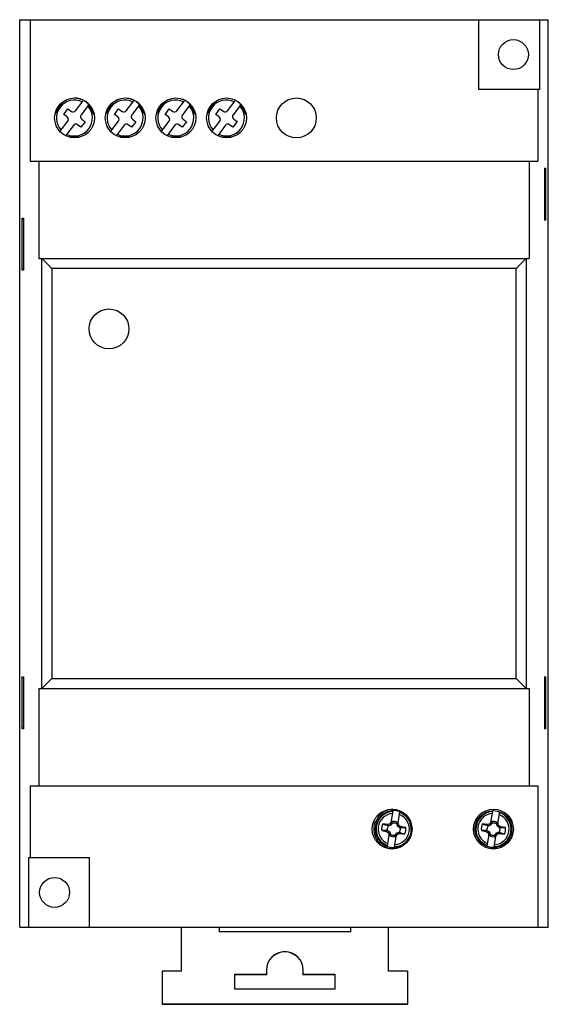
# Model space of a CAD drawing. Header units: millimetres. Extents: x 15.6 to 68.6, y 8.3 to 107.
import ezdxf

# ---------------------------------------------------------------- set-up
doc = ezdxf.new("R2010")
doc.units = ezdxf.units.MM
doc.header["$LTSCALE"] = 7.564581
doc.layers.get('0').update_dxf_attribs({"linetype": 'CONTINUOUS'})

msp = doc.modelspace()

# ---------------------------------------------------------------- linework, layer by layer
at = {"color": 7}
for p, q in [((15.592, 16.028), (15.592, 107.028)), ((15.592, 107.028), (68.592, 107.028)), ((16.64, 107.028), (16.64, 92.828)), ((61.592, 107.028), (61.592, 100.028)), ((67.701, 107.028), (67.701, 100.028)), ((68.592, 16.028), (68.592, 107.028)), ((67.701, 100.028), (61.592, 100.028)), ((67.544, 100.028), (67.544, 92.828)), ((21.194, 97.896), (21.947, 98.898)), ((26.274, 97.897), (27.026, 98.898)), ((31.354, 97.899), (32.105, 98.899)), ((36.434, 97.901), (37.184, 98.899)), ((19.147, 97.556), (19.81, 98.705)), ((19.695, 98.605), (19.166, 97.689)), ((20.014, 97.531), (20.434, 98.091)), ((20.434, 98.091), (20.774, 97.836)), ((22.496, 98.464), (21.754, 97.475)), ((22.352, 98.712), (23.056, 97.493)), ((23.024, 97.649), (22.603, 98.378)), ((24.227, 97.558), (24.889, 98.705)), ((24.775, 98.607), (24.247, 97.691)), ((25.094, 97.533), (25.514, 98.093)), ((25.514, 98.093), (25.854, 97.838)), ((27.576, 98.465), (26.834, 97.477)), ((27.434, 98.711), (28.136, 97.495)), ((28.104, 97.651), (27.693, 98.363)), ((29.308, 97.56), (29.968, 98.704)), ((29.855, 98.608), (29.327, 97.694)), ((30.174, 97.535), (30.594, 98.095)), ((30.594, 98.095), (30.934, 97.839)), ((32.656, 98.467), (31.914, 97.479)), ((32.515, 98.71), (33.216, 97.497)), ((33.184, 97.652), (32.782, 98.348)), ((34.388, 97.562), (35.046, 98.704)), ((34.935, 98.61), (34.407, 97.696)), ((35.254, 97.537), (35.674, 98.096)), ((35.674, 98.096), (36.014, 97.841)), ((37.736, 98.469), (36.994, 97.48)), ((37.597, 98.709), (38.296, 97.498)), ((38.264, 97.654), (37.872, 98.332)), ((19.661, 95.854), (20.413, 96.856)), ((20.353, 97.276), (20.014, 97.531)), ((22.153, 96.8), (21.733, 96.24)), ((21.813, 97.055), (22.153, 96.8)), ((24.74, 95.855), (25.493, 96.858)), ((25.433, 97.278), (25.094, 97.533)), ((27.233, 96.802), (26.813, 96.242)), ((26.893, 97.057), (27.233, 96.802)), ((29.82, 95.856), (30.573, 96.86)), ((30.513, 97.28), (30.174, 97.535)), ((32.313, 96.803), (31.893, 96.244)), ((31.973, 97.059), (32.313, 96.803)), ((34.899, 95.857), (35.653, 96.861)), ((35.593, 97.281), (35.254, 97.537)), ((37.393, 96.805), (36.973, 96.245)), ((37.053, 97.06), (37.393, 96.805)), ((20.973, 96.436), (20.181, 95.381)), ((21.733, 96.24), (21.393, 96.496)), ((26.053, 96.438), (25.261, 95.383)), ((26.813, 96.242), (26.473, 96.497)), ((31.133, 96.439), (30.396, 95.459)), ((31.893, 96.244), (31.553, 96.499)), ((36.213, 96.441), (35.476, 95.459)), ((36.973, 96.245), (36.633, 96.501)), ((20.596, 95.293), (21.583, 95.294)), ((21.472, 95.244), (20.704, 95.243)), ((25.672, 95.295), (26.666, 95.295)), ((26.555, 95.245), (25.781, 95.245)), ((30.748, 95.297), (31.75, 95.297)), ((31.639, 95.247), (30.857, 95.247)), ((35.825, 95.299), (36.834, 95.299)), ((36.723, 95.249), (35.933, 95.249)), ((16.64, 92.828), (67.544, 92.828)), ((17.526, 92.828), (17.526, 83.078)), ((66.658, 92.828), (66.658, 83.078)), ((68.199, 92.128), (68.199, 86.928)), ((68.199, 92.128), (68.33, 92.128)), ((68.342, 92.028), (68.199, 92.028)), ((68.33, 86.928), (68.33, 92.128)), ((68.342, 87.028), (68.342, 92.028)), ((15.842, 82.028), (15.842, 87.028)), ((15.985, 87.028), (15.842, 87.028)), ((15.854, 81.928), (15.854, 87.128)), ((15.854, 87.128), (15.985, 87.128)), ((15.985, 87.128), (15.985, 81.928)), ((68.199, 87.028), (68.342, 87.028)), ((68.33, 86.928), (68.199, 86.928)), ((17.526, 83.078), (66.658, 83.078)), ((17.822, 39.979), (17.822, 83.077)), ((17.822, 83.077), (18.821, 82.078)), ((66.362, 83.077), (65.364, 82.078)), ((66.362, 83.077), (66.362, 39.979)), ((15.842, 82.028), (15.985, 82.028)), ((18.307, 82.592), (18.821, 82.078)), ((18.821, 82.078), (18.821, 40.978)), ((65.364, 82.078), (18.821, 82.078)), ((65.878, 82.592), (65.364, 82.078)), ((65.364, 40.978), (65.364, 82.078)), ((15.985, 81.928), (15.854, 81.928)), ((15.842, 36.028), (15.842, 41.028)), ((15.985, 41.028), (15.842, 41.028)), ((15.854, 35.928), (15.854, 41.128)), ((15.854, 41.128), (15.985, 41.128)), ((15.985, 41.128), (15.985, 35.928)), ((17.822, 39.979), (18.821, 40.978)), ((18.307, 40.464), (18.821, 40.978)), ((18.821, 40.978), (65.364, 40.978)), ((65.878, 40.464), (65.364, 40.978)), ((66.362, 39.979), (65.364, 40.978)), ((68.199, 41.128), (68.33, 41.128)), ((68.199, 41.128), (68.199, 35.928)), ((68.342, 41.028), (68.199, 41.028)), ((68.33, 35.928), (68.33, 41.128)), ((68.342, 36.028), (68.342, 41.028)), ((17.526, 39.978), (17.526, 30.228)), ((17.526, 39.978), (66.658, 39.978)), ((66.658, 39.978), (66.658, 30.228)), ((15.842, 36.028), (15.985, 36.028)), ((15.985, 35.928), (15.854, 35.928)), ((68.199, 36.028), (68.342, 36.028)), ((68.33, 35.928), (68.199, 35.928)), ((16.64, 30.228), (67.544, 30.228)), ((16.64, 30.228), (16.64, 23.028)), ((67.544, 30.228), (67.544, 16.028)), ((52.811, 26.342), (53.026, 27.712)), ((62.811, 26.345), (63.026, 27.715)), ((53.503, 26.233), (53.717, 27.6)), ((63.503, 26.237), (63.717, 27.604)), ((51.888, 25.719), (52.372, 25.634)), ((52.48, 26.324), (51.993, 26.391)), ((52.488, 25.719), (52.372, 25.634)), ((52.478, 25.72), (52.488, 25.719)), ((52.718, 26.388), (52.48, 26.324)), ((52.563, 26.208), (52.553, 26.21)), ((52.851, 26.593), (52.718, 26.388)), ((52.808, 26.265), (52.718, 26.388)), ((52.917, 26.505), (52.811, 26.342)), ((52.938, 26.625), (52.917, 26.505)), ((52.936, 26.479), (52.917, 26.505)), ((52.938, 26.489), (52.936, 26.479)), ((53.426, 26.404), (53.428, 26.414)), ((53.428, 26.414), (53.469, 26.541)), ((53.452, 26.422), (53.469, 26.541)), ((53.503, 26.233), (53.452, 26.422)), ((53.482, 26.159), (53.606, 26.249)), ((53.606, 26.249), (53.542, 26.484)), ((53.812, 26.115), (53.606, 26.249)), ((53.696, 26.03), (53.812, 26.115)), ((53.707, 26.029), (53.696, 26.03)), ((54.297, 26.03), (53.812, 26.115)), ((61.888, 25.722), (62.372, 25.638)), ((62.48, 26.327), (61.993, 26.395)), ((62.488, 25.722), (62.372, 25.638)), ((62.478, 25.724), (62.488, 25.722)), ((62.718, 26.391), (62.48, 26.327)), ((62.563, 26.212), (62.553, 26.213)), ((62.851, 26.596), (62.718, 26.391)), ((62.808, 26.268), (62.718, 26.391)), ((62.917, 26.509), (62.811, 26.345)), ((62.938, 26.628), (62.917, 26.509)), ((62.936, 26.482), (62.917, 26.509)), ((62.938, 26.492), (62.936, 26.482)), ((63.426, 26.407), (63.428, 26.417)), ((63.428, 26.417), (63.469, 26.545)), ((63.452, 26.425), (63.469, 26.545)), ((63.503, 26.237), (63.452, 26.425)), ((63.482, 26.162), (63.606, 26.252)), ((63.606, 26.252), (63.542, 26.487)), ((63.812, 26.118), (63.606, 26.252)), ((63.696, 26.034), (63.812, 26.118)), ((63.707, 26.032), (63.696, 26.034)), ((64.297, 26.034), (63.812, 26.118)), ((52.372, 25.634), (52.579, 25.5)), ((52.467, 24.149), (52.682, 25.516)), ((52.702, 25.59), (52.579, 25.5)), ((52.579, 25.5), (52.642, 25.265)), ((52.682, 25.516), (52.732, 25.328)), ((52.757, 25.335), (52.716, 25.208)), ((52.732, 25.328), (52.716, 25.208)), ((52.759, 25.345), (52.757, 25.335)), ((53.158, 24.038), (53.373, 25.407)), ((53.247, 25.26), (53.248, 25.27)), ((53.247, 25.125), (53.267, 25.244)), ((53.248, 25.27), (53.267, 25.244)), ((53.267, 25.244), (53.373, 25.407)), ((53.334, 25.157), (53.466, 25.361)), ((53.376, 25.485), (53.466, 25.361)), ((53.466, 25.361), (53.704, 25.425)), ((53.62, 25.541), (53.704, 25.425)), ((53.62, 25.541), (53.63, 25.54)), ((53.704, 25.425), (54.191, 25.358)), ((62.372, 25.638), (62.579, 25.504)), ((62.467, 24.152), (62.682, 25.519)), ((62.702, 25.594), (62.579, 25.504)), ((62.579, 25.504), (62.642, 25.268)), ((62.682, 25.519), (62.732, 25.331)), ((62.757, 25.339), (62.716, 25.211)), ((62.732, 25.331), (62.716, 25.211)), ((62.759, 25.349), (62.757, 25.339)), ((63.158, 24.041), (63.373, 25.411)), ((63.247, 25.264), (63.248, 25.274)), ((63.247, 25.128), (63.267, 25.247)), ((63.248, 25.274), (63.267, 25.247)), ((63.267, 25.247), (63.373, 25.411)), ((63.334, 25.16), (63.466, 25.365)), ((63.376, 25.488), (63.466, 25.365)), ((63.466, 25.365), (63.704, 25.429)), ((63.62, 25.545), (63.704, 25.429)), ((63.62, 25.545), (63.63, 25.543)), ((63.704, 25.429), (64.191, 25.361)), ((16.483, 23.028), (22.592, 23.028)), ((16.483, 23.028), (16.483, 16.028)), ((22.592, 16.028), (22.592, 23.028)), ((15.592, 16.028), (68.592, 16.028)), ((31.777, 16.028), (31.777, 11.639)), ((35.577, 16.028), (35.577, 15.589)), ((48.777, 15.589), (48.777, 16.028)), ((52.577, 11.639), (52.577, 16.028)), ((48.777, 15.589), (35.577, 15.589)), ((31.777, 11.639), (29.877, 11.639)), ((29.877, 11.639), (29.877, 8.309)), ((37.179, 11.339), (40.371, 11.339)), ((37.179, 9.839), (37.179, 11.339)), ((37.179, 11.309), (40.371, 11.309)), ((40.327, 11.744), (40.327, 11.739)), ((40.371, 11.309), (40.371, 11.339)), ((43.983, 11.339), (47.175, 11.339)), ((43.983, 11.339), (43.983, 11.309)), ((43.983, 11.309), (47.175, 11.309)), ((44.027, 11.734), (44.027, 11.739)), ((47.175, 11.339), (47.175, 9.839)), ((54.477, 11.639), (52.577, 11.639)), ((54.477, 11.639), (54.477, 8.309)), ((47.175, 9.839), (37.179, 9.839)), ((29.877, 8.339), (54.477, 8.339)), ((54.477, 8.309), (29.877, 8.309))]:
    msp.add_line(p, q, dxfattribs=at)
for centre, radius in [((65.092, 103.528), 1.5), ((21.092, 97.178), 2), ((26.172, 97.178), 2), ((31.252, 97.178), 2), ((36.332, 97.178), 2), ((43.332, 97.178), 2), ((24.542, 76.028), 2), ((52.932, 25.878), 2), ((63.092, 25.878), 2), ((63.092, 25.878), 1.85), ((19.092, 19.528), 1.5)]:
    msp.add_circle(centre, radius, dxfattribs=at)
for centre, radius, start, end in [((21.083, 97.166), 1.8, 64.30572, 221.88117), ((21.083, 97.166), 2, 19.75383, 91.19157), ((26.163, 97.167), 1.8, 64.30572, 221.88117), ((26.163, 97.167), 2, 19.68168, 88.54238), ((31.243, 97.169), 1.8, 64.30572, 221.88117), ((31.243, 97.169), 2, 19.60953, 75.79833), ((36.323, 97.171), 1.8, 64.30572, 221.88117), ((21.083, 97.166), 1.8, 244.30572, 41.88117), ((20.954, 98.076), 0.3, 233.09344, 323.09344), ((26.163, 97.167), 1.8, 244.30572, 41.88117), ((26.034, 98.078), 0.3, 233.09344, 323.09344), ((31.243, 97.169), 1.8, 244.30572, 41.88117), ((31.114, 98.079), 0.3, 233.09344, 323.09344), ((36.323, 97.171), 1.8, 244.30572, 41.88117), ((36.194, 98.081), 0.3, 233.09344, 323.09344), ((20.173, 97.036), 0.3, 323.09344, 53.09344), ((21.994, 97.295), 0.3, 143.09344, 233.09344), ((25.253, 97.038), 0.3, 323.09344, 53.09344), ((27.074, 97.297), 0.3, 143.09344, 233.09344), ((30.333, 97.04), 0.3, 323.09344, 53.09344), ((32.154, 97.299), 0.3, 143.09344, 233.09344), ((35.413, 97.041), 0.3, 323.09344, 53.09344), ((37.234, 97.3), 0.3, 143.09344, 233.09344), ((21.213, 96.256), 0.3, 53.09344, 143.09344), ((26.293, 96.257), 0.3, 53.09344, 143.09344), ((31.373, 96.259), 0.3, 53.09344, 143.09344), ((36.453, 96.261), 0.3, 53.09344, 143.09344), ((53.092, 25.875), 1.85, 46.63161, 312.85945), ((53.092, 25.875), 2, 92.40426, 139.94045), ((63.092, 25.878), 1.765, 92.52271, 249.65239), ((50.649, 27.284), 0.92, 307.6711, 352.36712), ((53.092, 25.875), 1.765, 92.52271, 249.65239), ((53.092, 25.875), 1.568, 93.98203, 248.19307), ((53.092, 25.875), 1.765, 272.52271, 69.65239), ((53.092, 25.875), 1.568, 273.98203, 68.19307), ((60.649, 27.287), 0.92, 320.96796, 352.36712), ((63.092, 25.878), 1.568, 93.98203, 248.19307), ((63.092, 25.878), 1.765, 272.52271, 69.65239), ((63.092, 25.878), 1.568, 273.98203, 68.19307), ((65.534, 27.289), 0.92, 204.332, 232.36712), ((53.092, 25.875), 2, 160.09777, 259.94045), ((53.092, 25.875), 1.215, 154.81353, 187.36157), ((52.481, -118.184), 143.905, 90.00141, 90.23628), ((94.334, 156.07), 136.416, 251.91798, 252.16517), ((53.092, 25.875), 0.635, 148.11682, 171.08755), ((53.092, 25.875), 0.766, 60.54862, 101.62648), ((53.703, 169.934), 143.905, 270.00141, 270.23628), ((53.092, 25.875), 1.215, 334.81385, 7.36157), ((63.092, 25.878), 1.215, 154.81353, 187.36157), ((62.481, -118.181), 143.905, 90.00141, 90.23628), ((104.334, 156.074), 136.416, 251.91798, 252.16517), ((63.092, 25.878), 0.635, 148.11682, 171.08755), ((63.092, 25.878), 0.766, 60.54862, 101.62648), ((63.703, 169.937), 143.905, 270.00141, 270.23628), ((63.092, 25.878), 1.215, 334.81385, 7.36157), ((53.092, 25.875), 0.766, 240.54862, 281.62648), ((17.166, -88.027), 119.277, 71.91598, 72.19947), ((63.092, 25.878), 0.766, 240.54862, 281.62648), ((27.166, -88.024), 119.277, 71.91598, 72.19947), ((53.093, 23.054), 0.92, 75.91108, 112.36712), ((63.093, 23.057), 0.92, 69.504, 110.94844), ((42.177, 11.739), 1.85, 0.00267, 179.85202), ((42.177, 11.709), 1.85, 0.73922, 179.11419), ((42.177, 11.739), 1.85, 180.00022, 192.48716), ((42.177, 11.739), 1.85, 347.51288, 359.85446)]:
    msp.add_arc(centre, radius, start, end, dxfattribs=at)
for centre, start_param, end_param in [((17.82, 82.078), -0.05236, 0), ((66.365, 82.078), 0, 0.05236), ((17.82, 40.978), -3.141593, -3.089233), ((66.365, 40.978), -3.193953, -3.141593)]:
    msp.add_ellipse(centre, major_axis=(0, 1), ratio=0.052408, start_param=start_param, end_param=end_param, dxfattribs=at)
for points, knots in [([(52.478, 25.72), (52.473, 25.741), (52.466, 25.772), (52.46, 25.814), (52.457, 25.846), (52.457, 25.878), (52.458, 25.92), (52.462, 25.952), (52.465, 25.973)], [0, 0, 0, 0, 0.249996, 0.374908, 0.49989, 0.624998, 0.750111, 1, 1, 1, 1]), ([(52.563, 26.208), (52.556, 26.217), (52.528, 26.256), (52.501, 26.295), (52.48, 26.324)], [0, 0, 0, 0, 0.250394, 1, 1, 1, 1]), ([(52.488, 25.719), (52.506, 25.708), (52.577, 25.666), (52.649, 25.623), (52.702, 25.59)], [0, 0, 0, 0, 0.245737, 1, 1, 1, 1]), ([(52.808, 26.265), (52.787, 26.259), (52.706, 26.24), (52.624, 26.221), (52.563, 26.208)], [0, 0, 0, 0, 0.254731, 1, 1, 1, 1]), ([(52.936, 26.479), (52.926, 26.461), (52.884, 26.389), (52.841, 26.318), (52.808, 26.265)], [0, 0, 0, 0, 0.245737, 1, 1, 1, 1]), ([(52.938, 26.625), (52.938, 26.602), (52.938, 26.569), (52.938, 26.523), (52.938, 26.5), (52.938, 26.489)], [0, 0, 0, 0, 0.495175, 0.746334, 1, 1, 1, 1]), ([(52.938, 26.489), (52.979, 26.499), (53.063, 26.513), (53.191, 26.507), (53.315, 26.474), (53.392, 26.436), (53.428, 26.414)], [0, 0, 0, 0, 0.250014, 0.500015, 0.75001, 1, 1, 1, 1]), ([(53.425, 26.404), (53.427, 26.405), (53.436, 26.411), (53.446, 26.417), (53.452, 26.422)], [0, 0, 0, 0, 0.251586, 1, 1, 1, 1]), ([(53.482, 26.159), (53.477, 26.18), (53.457, 26.261), (53.439, 26.343), (53.425, 26.404)], [0, 0, 0, 0, 0.254731, 1, 1, 1, 1]), ([(53.696, 26.03), (53.679, 26.041), (53.607, 26.083), (53.536, 26.126), (53.482, 26.159)], [0, 0, 0, 0, 0.245737, 1, 1, 1, 1]), ([(53.72, 25.776), (53.716, 25.755), (53.71, 25.724), (53.698, 25.683), (53.688, 25.653), (53.676, 25.623), (53.657, 25.585), (53.641, 25.558), (53.63, 25.539)], [0, 0, 0, 0, 0.24989, 0.375001, 0.500107, 0.625089, 0.750004, 1, 1, 1, 1]), ([(53.706, 26.029), (53.712, 26.009), (53.719, 25.977), (53.725, 25.935), (53.727, 25.903), (53.728, 25.872), (53.726, 25.829), (53.723, 25.797), (53.72, 25.776)], [0, 0, 0, 0, 0.249996, 0.374908, 0.49989, 0.624998, 0.750111, 1, 1, 1, 1]), ([(62.478, 25.723), (62.473, 25.744), (62.466, 25.775), (62.46, 25.817), (62.457, 25.849), (62.457, 25.881), (62.458, 25.924), (62.462, 25.955), (62.465, 25.976)], [0, 0, 0, 0, 0.249996, 0.374908, 0.49989, 0.624998, 0.750111, 1, 1, 1, 1]), ([(62.563, 26.211), (62.556, 26.22), (62.528, 26.259), (62.501, 26.298), (62.48, 26.327)], [0, 0, 0, 0, 0.250394, 1, 1, 1, 1]), ([(62.488, 25.722), (62.506, 25.712), (62.577, 25.669), (62.649, 25.627), (62.702, 25.594)], [0, 0, 0, 0, 0.245737, 1, 1, 1, 1]), ([(62.808, 26.268), (62.787, 26.263), (62.706, 26.243), (62.624, 26.224), (62.563, 26.211)], [0, 0, 0, 0, 0.254731, 1, 1, 1, 1]), ([(62.936, 26.482), (62.926, 26.464), (62.884, 26.393), (62.841, 26.321), (62.808, 26.268)], [0, 0, 0, 0, 0.245737, 1, 1, 1, 1]), ([(62.938, 26.628), (62.938, 26.606), (62.938, 26.572), (62.938, 26.527), (62.938, 26.504), (62.938, 26.492)], [0, 0, 0, 0, 0.495175, 0.746334, 1, 1, 1, 1]), ([(62.938, 26.492), (62.979, 26.503), (63.063, 26.517), (63.191, 26.51), (63.315, 26.477), (63.392, 26.44), (63.428, 26.417)], [0, 0, 0, 0, 0.250014, 0.500015, 0.75001, 1, 1, 1, 1]), ([(63.425, 26.407), (63.427, 26.409), (63.436, 26.415), (63.446, 26.42), (63.452, 26.425)], [0, 0, 0, 0, 0.251586, 1, 1, 1, 1]), ([(63.482, 26.162), (63.477, 26.183), (63.457, 26.264), (63.439, 26.346), (63.425, 26.407)], [0, 0, 0, 0, 0.254731, 1, 1, 1, 1]), ([(63.696, 26.034), (63.679, 26.044), (63.607, 26.086), (63.536, 26.129), (63.482, 26.162)], [0, 0, 0, 0, 0.245737, 1, 1, 1, 1]), ([(63.72, 25.78), (63.716, 25.759), (63.71, 25.727), (63.698, 25.686), (63.688, 25.656), (63.676, 25.627), (63.657, 25.588), (63.641, 25.561), (63.63, 25.543)], [0, 0, 0, 0, 0.24989, 0.375001, 0.500107, 0.625089, 0.750004, 1, 1, 1, 1]), ([(63.706, 26.032), (63.712, 26.012), (63.719, 25.981), (63.725, 25.939), (63.727, 25.907), (63.728, 25.875), (63.726, 25.832), (63.723, 25.801), (63.72, 25.78)], [0, 0, 0, 0, 0.249996, 0.374908, 0.49989, 0.624998, 0.750111, 1, 1, 1, 1]), ([(52.702, 25.59), (52.707, 25.57), (52.727, 25.488), (52.746, 25.406), (52.759, 25.345)], [0, 0, 0, 0, 0.254731, 1, 1, 1, 1]), ([(52.759, 25.345), (52.757, 25.344), (52.748, 25.338), (52.739, 25.332), (52.732, 25.328)], [0, 0, 0, 0, 0.251586, 1, 1, 1, 1]), ([(53.247, 25.26), (53.206, 25.25), (53.121, 25.236), (52.993, 25.243), (52.87, 25.276), (52.793, 25.313), (52.757, 25.335)], [0, 0, 0, 0, 0.250014, 0.500015, 0.75001, 1, 1, 1, 1]), ([(53.247, 25.125), (53.247, 25.147), (53.246, 25.181), (53.246, 25.226), (53.247, 25.249), (53.247, 25.26)], [0, 0, 0, 0, 0.495175, 0.746334, 1, 1, 1, 1]), ([(53.248, 25.27), (53.258, 25.288), (53.301, 25.36), (53.344, 25.431), (53.376, 25.485)], [0, 0, 0, 0, 0.245737, 1, 1, 1, 1]), ([(53.376, 25.485), (53.397, 25.49), (53.478, 25.509), (53.559, 25.528), (53.62, 25.541)], [0, 0, 0, 0, 0.25458, 1, 1, 1, 1]), ([(62.702, 25.594), (62.707, 25.573), (62.727, 25.491), (62.746, 25.41), (62.759, 25.349)], [0, 0, 0, 0, 0.254731, 1, 1, 1, 1]), ([(62.759, 25.349), (62.757, 25.347), (62.748, 25.341), (62.739, 25.336), (62.732, 25.331)], [0, 0, 0, 0, 0.251586, 1, 1, 1, 1]), ([(63.247, 25.264), (63.206, 25.253), (63.121, 25.239), (62.993, 25.246), (62.87, 25.279), (62.793, 25.316), (62.757, 25.339)], [0, 0, 0, 0, 0.250014, 0.500015, 0.75001, 1, 1, 1, 1]), ([(63.247, 25.128), (63.247, 25.15), (63.246, 25.184), (63.246, 25.229), (63.247, 25.252), (63.247, 25.264)], [0, 0, 0, 0, 0.495175, 0.746334, 1, 1, 1, 1]), ([(63.248, 25.274), (63.258, 25.291), (63.301, 25.363), (63.344, 25.435), (63.376, 25.488)], [0, 0, 0, 0, 0.245737, 1, 1, 1, 1]), ([(63.376, 25.488), (63.397, 25.493), (63.478, 25.513), (63.559, 25.531), (63.62, 25.545)], [0, 0, 0, 0, 0.25458, 1, 1, 1, 1])]:
    msp.add_open_spline(points, degree=3, knots=knots, dxfattribs=at)

doc.saveas('drawing.dxf')
